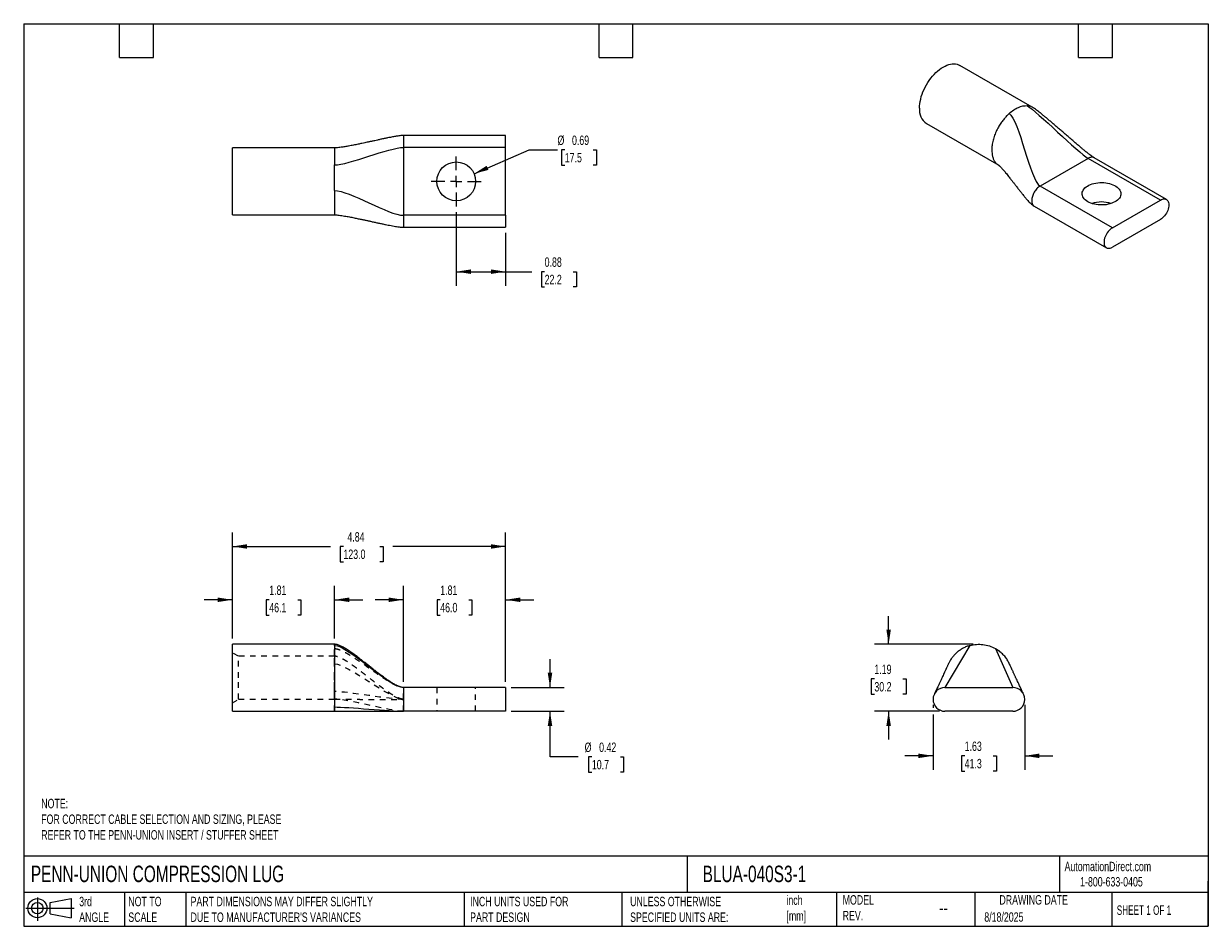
# Model space of a CAD drawing. Header units: inches. Extents: x 0.5 to 21.5, y 0.5 to 16.5.
import ezdxf

# ---------------------------------------------------------------- set-up
doc = ezdxf.new("R2010")
doc.units = ezdxf.units.IN
doc.header["$LTSCALE"] = 2
doc.header["$MEASUREMENT"] = 0
for name, pattern in [('SLD-Center', [0.75, 0.6, -0.05, 0.05, -0.05]), ('SLD-Dashed', [0.075, 0.05, -0.025]), ('SLD-Solid', [0])]:
    doc.linetypes.add(name, pattern=pattern)
for name, color, linetype in [('CENTER', 40, 'SLD-Center'), ('HIDDEN', 102, 'SLD-Dashed'), ('SLD-DEFPOINTS', 7, 'Continuous')]:
    doc.layers.add(name, color=color, linetype=linetype)
doc.layers.add('DIMENSIONS', color=140, linetype='SLD-Solid', lineweight=25)
doc.layers.add('TEXT', color=140, linetype='SLD-Solid', lineweight=25)
doc.styles.add('SLDTEXTSTYLE0', font='TXT', dxfattribs={"width": 0.7})
doc.styles.add('SLDTEXTSTYLE1', font='TXT', dxfattribs={"width": 0.65})
doc.dimstyles.new('SLDDIMSTYLE0', dxfattribs={"dimtxt": 0.169922, "dimasz": 0.26, "dimexe": 0, "dimexo": 0.0625, "dimgap": 0.04248, "dimtad": 0, "dimtih": 1, "dimtoh": 1, "dimrnd": 1e-09, "dimzin": 12, "dimdsep": 46, "dimtxsty": 'SLDTEXTSTYLE0', "dimsah": 1, "dimcen": 0.09, "dimadec": 0, "dimazin": 3, "dimtfac": 1, "dimtmove": 0, "dimatfit": 0, "dimfxl": 0, "dimfrac": 2, "dimtolj": 1, "dimtzin": 12, "dimarcsym": 0})
doc.dimstyles.new('SLDDIMSTYLE1', dxfattribs={"dimtxt": 0.169922, "dimasz": 0.26, "dimexe": 0, "dimexo": 0.0625, "dimgap": 0.04248, "dimtad": 0, "dimtih": 1, "dimtoh": 1, "dimrnd": 1e-09, "dimzin": 12, "dimdsep": 46, "dimtxsty": 'SLDTEXTSTYLE0', "dimsah": 1, "dimcen": 0.09, "dimadec": 0, "dimazin": 3, "dimtfac": 1, "dimtofl": 0, "dimtmove": 0, "dimatfit": 3, "dimfxl": 0, "dimfrac": 2, "dimtolj": 1, "dimtzin": 12, "dimarcsym": 0})
doc.dimstyles.new('SLDDIMSTYLE2', dxfattribs={"dimtxt": 0.169922, "dimasz": 0.26, "dimexe": 0, "dimexo": 0.0625, "dimgap": 0.04248, "dimtad": 0, "dimtih": 1, "dimtoh": 1, "dimrnd": 1e-09, "dimdsep": 46, "dimtxsty": 'SLDTEXTSTYLE0', "dimsah": 1, "dimcen": 0.09, "dimadec": 0, "dimazin": 2, "dimtfac": 1, "dimtmove": 0, "dimatfit": 0, "dimfxl": 0, "dimfrac": 2, "dimtolj": 1, "dimtzin": 12, "dimarcsym": 0})
doc.dimstyles.new('SLDDIMSTYLE3', dxfattribs={"dimtxt": 0.169922, "dimasz": 0.26, "dimexe": 0, "dimexo": 0.0625, "dimgap": 0.04248, "dimtad": 0, "dimtih": 1, "dimtoh": 1, "dimrnd": 1e-09, "dimdsep": 46, "dimtxsty": 'SLDTEXTSTYLE0', "dimsah": 1, "dimcen": 0.09, "dimadec": 0, "dimazin": 2, "dimtfac": 1, "dimtofl": 0, "dimtmove": 0, "dimatfit": 3, "dimfxl": 0, "dimfrac": 2, "dimtolj": 1, "dimtzin": 12, "dimarcsym": 0})
doc.dimstyles.new('SLDDIMSTYLE4', dxfattribs={"dimtxt": 0.169922, "dimasz": 0.26, "dimexe": 0, "dimexo": 0.0625, "dimgap": 0.04248, "dimtad": 0, "dimtih": 1, "dimtoh": 1, "dimrnd": 1e-09, "dimdsep": 46, "dimtxsty": 'SLDTEXTSTYLE0', "dimsah": 1, "dimcen": 0, "dimadec": 0, "dimazin": 2, "dimtfac": 1, "dimtofl": 0, "dimtmove": 0, "dimatfit": 3, "dimfxl": 0, "dimfrac": 2, "dimtolj": 1, "dimtzin": 12, "dimarcsym": 0})

# ---------------------------------------------------------------- blocks, each defined once
blk = doc.blocks.new('Block11')
at = {"color": 7, "linetype": 'SLD-Solid', "lineweight": 18}
for p, q in [((0, 0.227), (0.856, 0.227)), ((0.204, 0.418), (0.204, 0)), ((0.431, 0.328), (0.801, 0.396)), ((0.431, 0.126), (0.431, 0.328)), ((0.801, 0.396), (0.801, 0.058)), ((0.431, 0.126), (0.801, 0.058))]:
    blk.add_line(p, q, dxfattribs=at)
for radius in [0.169, 0.101]:
    blk.add_circle((0.204, 0.227), radius, dxfattribs=at)
blk = doc.blocks.new('Block12')
at = {"layer": 'SLD-DEFPOINTS'}
blk.add_blockref('Block11', (0, 0), dxfattribs=at)
blk = doc.blocks.new('_D')
at = {"layer": 'DIMENSIONS'}
for p, q in [((4.199, 5.6), (4.199, 6.538)), ((6.012, 5.6), (6.012, 6.538)), ((4.199, 6.288), (3.699, 6.288)), ((4.853, 6.288), (4.796, 6.288)), ((4.796, 6.288), (4.796, 6.018)), ((5.358, 6.288), (5.415, 6.288)), ((5.415, 6.288), (5.415, 6.018)), ((6.012, 6.288), (6.512, 6.288)), ((4.796, 6.018), (4.853, 6.018)), ((5.415, 6.018), (5.358, 6.018))]:
    blk.add_line(p, q, dxfattribs=at)
for points in [[(4.199, 6.288), (3.939, 6.328), (3.939, 6.248)], [(6.012, 6.288), (6.272, 6.248), (6.272, 6.328)]]:
    blk.add_solid(points, dxfattribs=at)
at = {"layer": 'DIMENSIONS', "char_height": 0.1667, "attachment_point": 1, "style": 'SLDTEXTSTYLE0'}
for s, insert in [('1.81', (4.853, 6.541)), ('46.1', (4.853, 6.233))]:
    blk.add_mtext(s, dxfattribs=dict(at, insert=insert))
blk = doc.blocks.new('_D_1')
at = {"layer": 'DIMENSIONS'}
for p, q in [((7.23, 4.834), (7.23, 6.538)), ((9.043, 4.834), (9.043, 6.538)), ((7.23, 6.288), (6.73, 6.288)), ((7.884, 6.288), (7.827, 6.288)), ((7.827, 6.288), (7.827, 6.018)), ((8.389, 6.288), (8.446, 6.288)), ((8.446, 6.288), (8.446, 6.018)), ((9.043, 6.288), (9.543, 6.288)), ((7.827, 6.018), (7.884, 6.018)), ((8.446, 6.018), (8.389, 6.018))]:
    blk.add_line(p, q, dxfattribs=at)
for points in [[(7.23, 6.288), (6.97, 6.328), (6.97, 6.248)], [(9.043, 6.288), (9.303, 6.248), (9.303, 6.328)]]:
    blk.add_solid(points, dxfattribs=at)
at = {"layer": 'DIMENSIONS', "char_height": 0.1667, "attachment_point": 1, "style": 'SLDTEXTSTYLE0'}
for s, insert in [('1.81', (7.884, 6.541)), ('46.0', (7.884, 6.233))]:
    blk.add_mtext(s, dxfattribs=dict(at, insert=insert))
blk = doc.blocks.new('_D_2')
at = {"layer": 'DIMENSIONS'}
for p, q in [((4.199, 5.6), (4.199, 7.483)), ((9.043, 4.834), (9.043, 7.483)), ((4.199, 7.233), (5.938, 7.233)), ((6.168, 7.233), (6.111, 7.233)), ((6.111, 7.233), (6.111, 6.963)), ((6.815, 7.233), (6.872, 7.233)), ((6.872, 7.233), (6.872, 6.963)), ((9.043, 7.233), (7.045, 7.233)), ((6.111, 6.963), (6.168, 6.963)), ((6.872, 6.963), (6.815, 6.963))]:
    blk.add_line(p, q, dxfattribs=at)
for points in [[(4.199, 7.233), (4.459, 7.193), (4.459, 7.273)], [(9.043, 7.233), (8.783, 7.273), (8.783, 7.193)]]:
    blk.add_solid(points, dxfattribs=at)
at = {"layer": 'DIMENSIONS', "char_height": 0.1667, "attachment_point": 1, "style": 'SLDTEXTSTYLE0'}
for s, insert in [('4.84', (6.239, 7.486)), ('123.0', (6.168, 7.178))]:
    blk.add_mtext(s, dxfattribs=dict(at, insert=insert))
blk = doc.blocks.new('_D_3')
at = {"layer": 'DIMENSIONS'}
for p, q in [((9.83, 4.734), (9.83, 5.234)), ((9.143, 4.734), (10.08, 4.734)), ((9.143, 4.312), (10.08, 4.312)), ((9.83, 3.504), (9.83, 4.312)), ((10.33, 3.504), (9.83, 3.504)), ((10.572, 3.504), (10.515, 3.504)), ((10.515, 3.504), (10.515, 3.234)), ((11.077, 3.504), (11.134, 3.504)), ((11.134, 3.504), (11.134, 3.234)), ((10.515, 3.234), (10.572, 3.234)), ((11.134, 3.234), (11.077, 3.234))]:
    blk.add_line(p, q, dxfattribs=at)
for points in [[(9.83, 4.734), (9.87, 4.994), (9.79, 4.994)], [(9.83, 4.312), (9.79, 4.052), (9.87, 4.052)]]:
    blk.add_solid(points, dxfattribs=at)
at = {"layer": 'DIMENSIONS', "char_height": 0.1667, "attachment_point": 1, "style": 'SLDTEXTSTYLE0'}
for s, insert in [('%%c', (10.444, 3.757)), ('0.42', (10.701, 3.757)), ('10.7', (10.572, 3.449))]:
    blk.add_mtext(s, dxfattribs=dict(at, insert=insert))
blk = doc.blocks.new('_D_4')
at = {"layer": 'DIMENSIONS'}
for p, q in [((15.833, 5.5), (15.833, 6)), ((17.334, 5.5), (15.583, 5.5)), ((15.58, 4.885), (15.523, 4.885)), ((15.523, 4.885), (15.523, 4.615)), ((16.085, 4.885), (16.142, 4.885)), ((16.142, 4.885), (16.142, 4.615)), ((15.523, 4.615), (15.58, 4.615)), ((16.142, 4.615), (16.085, 4.615)), ((16.732, 4.312), (15.583, 4.312)), ((15.833, 4.312), (15.833, 3.812))]:
    blk.add_line(p, q, dxfattribs=at)
for points in [[(15.833, 5.5), (15.873, 5.76), (15.793, 5.76)], [(15.833, 4.312), (15.793, 4.052), (15.873, 4.052)]]:
    blk.add_solid(points, dxfattribs=at)
at = {"layer": 'DIMENSIONS', "char_height": 0.1667, "attachment_point": 1, "style": 'SLDTEXTSTYLE0'}
for s, insert in [('1.19', (15.58, 5.138)), ('30.2', (15.58, 4.83))]:
    blk.add_mtext(s, dxfattribs=dict(at, insert=insert))
blk = doc.blocks.new('_D_5')
at = {"layer": 'DIMENSIONS'}
for p, q in [((16.621, 4.423), (16.621, 4.372)), ((18.246, 4.423), (18.246, 3.272)), ((16.621, 4.252), (16.621, 3.272)), ((16.621, 3.522), (16.121, 3.522)), ((17.181, 3.522), (17.124, 3.522)), ((17.124, 3.522), (17.124, 3.252)), ((17.686, 3.522), (17.743, 3.522)), ((17.743, 3.522), (17.743, 3.252)), ((18.246, 3.522), (18.746, 3.522)), ((17.124, 3.252), (17.181, 3.252)), ((17.743, 3.252), (17.686, 3.252))]:
    blk.add_line(p, q, dxfattribs=at)
for points in [[(16.621, 3.522), (16.361, 3.562), (16.361, 3.482)], [(18.246, 3.522), (18.506, 3.482), (18.506, 3.562)]]:
    blk.add_solid(points, dxfattribs=at)
at = {"layer": 'DIMENSIONS', "char_height": 0.1667, "attachment_point": 1, "style": 'SLDTEXTSTYLE0'}
for s, insert in [('1.63', (17.181, 3.775)), ('41.3', (17.181, 3.467))]:
    blk.add_mtext(s, dxfattribs=dict(at, insert=insert))
blk = doc.blocks.new('_D_6')
at = {"layer": 'DIMENSIONS'}
for p, q in [((8.168, 13.161), (8.168, 11.854)), ((9.043, 12.792), (9.043, 11.854)), ((8.168, 12.104), (9.043, 12.104)), ((9.043, 12.104), (9.505, 12.104)), ((9.735, 12.104), (9.678, 12.104)), ((9.678, 12.104), (9.678, 11.834)), ((10.24, 12.104), (10.297, 12.104)), ((10.297, 12.104), (10.297, 11.834)), ((9.678, 11.834), (9.735, 11.834)), ((10.297, 11.834), (10.24, 11.834))]:
    blk.add_line(p, q, dxfattribs=at)
for points in [[(8.168, 12.104), (8.428, 12.064), (8.428, 12.144)], [(9.043, 12.104), (8.783, 12.144), (8.783, 12.064)]]:
    blk.add_solid(points, dxfattribs=at)
at = {"layer": 'DIMENSIONS', "char_height": 0.1667, "attachment_point": 1, "style": 'SLDTEXTSTYLE0'}
for s, insert in [('0.88', (9.735, 12.357)), ('22.2', (9.735, 12.049))]:
    blk.add_mtext(s, dxfattribs=dict(at, insert=insert))
blk = doc.blocks.new('_D_7')
at = {"layer": 'DIMENSIONS'}
for p, q in [((8.483, 13.841), (9.463, 14.264)), ((9.463, 14.264), (9.963, 14.264)), ((10.092, 14.264), (10.034, 14.264)), ((10.034, 14.264), (10.034, 13.994)), ((10.596, 14.264), (10.654, 14.264)), ((10.654, 14.264), (10.654, 13.994)), ((10.034, 13.994), (10.092, 13.994)), ((10.654, 13.994), (10.596, 13.994))]:
    blk.add_line(p, q, dxfattribs=at)
blk.add_solid([(8.483, 13.841), (8.738, 13.908), (8.706, 13.981)], dxfattribs=at)
at = {"layer": 'DIMENSIONS', "char_height": 0.1667, "attachment_point": 1, "style": 'SLDTEXTSTYLE0'}
for s, insert in [('%%c', (9.963, 14.517)), ('0.69', (10.22, 14.517)), ('17.5', (10.092, 14.209))]:
    blk.add_mtext(s, dxfattribs=dict(at, insert=insert))
blk = doc.blocks.new('SW_CENTERMARKSYMBOL_0')
at = {"layer": 'CENTER', "color": 0}
for p, q in [((0, 0.2), (0, 0.44375)), ((-0.2, 0), (-0.44375, 0)), ((0, 0), (-0.1, 0)), ((0, 0), (0, 0.1)), ((0, 0), (0, -0.1)), ((0, 0), (0.1, 0)), ((0.2, 0), (0.44375, 0)), ((0, -0.2), (0, -0.44375))]:
    blk.add_line(p, q, dxfattribs=at)

msp = doc.modelspace()

# ---------------------------------------------------------------- linework, layer by layer
for p, q in [((18.379, 15.02), (17.097, 15.76)), ((16.503, 14.731), (17.785, 13.991)), ((9.043, 14.517), (7.23, 14.517)), ((9.043, 14.306), (9.043, 14.517)), ((6.012, 14.299), (4.199, 14.299)), ((4.199, 13.111), (4.199, 14.299)), ((7.23, 14.306), (7.23, 13.103)), ((9.043, 14.306), (7.23, 14.306)), ((9.043, 13.103), (9.043, 14.306)), ((19.369, 14.113), (18.518, 13.622)), ((20.65, 13.373), (19.369, 14.113)), ((20.756, 13.384), (19.474, 14.124)), ((19.8, 12.882), (18.518, 13.622)), ((18.413, 13.267), (19.694, 12.527)), ((19.8, 12.882), (20.65, 13.373)), ((4.199, 13.111), (6.012, 13.111)), ((9.043, 13.103), (7.23, 13.103)), ((9.043, 13.103), (9.043, 12.892)), ((20.65, 13.029), (19.8, 12.538)), ((7.23, 12.892), (9.043, 12.892)), ((6.012, 5.5), (4.199, 5.5)), ((4.199, 4.906), (4.199, 5.5)), ((6.012, 5.499), (6.012, 5.499)), ((4.199, 4.312), (4.199, 4.906)), ((9.043, 4.734), (7.23, 4.734)), ((9.043, 4.734), (9.043, 4.312)), ((16.646, 4.623), (16.646, 4.623)), ((16.832, 4.734), (18.035, 4.734)), ((18.22, 4.625), (18.22, 4.625)), ((4.199, 4.312), (6.012, 4.312)), ((9.043, 4.312), (7.23, 4.312)), ((18.035, 4.312), (16.832, 4.312))]:
    msp.add_line(p, q)
at = {"flags": 128}
for points in [[(16.38, 15.003), (16.381, 15.042), (16.385, 15.082), (16.392, 15.123), (16.401, 15.165), (16.412, 15.207), (16.426, 15.25), (16.442, 15.292), (16.46, 15.334), (16.481, 15.376), (16.503, 15.417), (16.527, 15.457), (16.553, 15.495), (16.581, 15.532), (16.609, 15.568), (16.639, 15.601), (16.67, 15.632), (16.702, 15.66), (16.734, 15.687), (16.767, 15.71), (16.8, 15.73), (16.833, 15.748), (16.866, 15.762), (16.898, 15.774), (16.93, 15.782), (16.961, 15.786), (16.991, 15.788), (17.019, 15.786), (17.047, 15.78), (17.073, 15.772), (17.097, 15.76)], [(19.363, 13.345), (19.34, 13.36), (19.319, 13.376), (19.301, 13.394), (19.286, 13.412), (19.275, 13.432), (19.267, 13.452), (19.263, 13.472), (19.263, 13.493), (19.266, 13.513), (19.273, 13.533), (19.283, 13.552), (19.297, 13.571), (19.314, 13.589), (19.334, 13.606), (19.357, 13.622), (19.383, 13.636), (19.411, 13.648), (19.441, 13.659), (19.473, 13.668), (19.506, 13.675), (19.54, 13.68), (19.575, 13.682), (19.611, 13.683), (19.646, 13.682), (19.681, 13.679), (19.715, 13.673), (19.748, 13.666), (19.779, 13.656), (19.809, 13.645), (19.837, 13.632), (19.862, 13.618), (19.884, 13.602), (19.903, 13.585), (19.92, 13.567), (19.932, 13.548), (19.942, 13.528), (19.948, 13.508), (19.95, 13.487), (19.949, 13.467), (19.944, 13.447), (19.935, 13.427), (19.923, 13.408), (19.908, 13.389), (19.889, 13.372), (19.867, 13.356), (19.843, 13.341), (19.816, 13.328), (19.787, 13.316), (19.756, 13.306), (19.723, 13.298), (19.69, 13.292), (19.655, 13.288), (19.62, 13.287), (19.584, 13.287), (19.549, 13.289), (19.515, 13.294), (19.481, 13.3), (19.449, 13.309), (19.418, 13.319), (19.39, 13.331), (19.363, 13.345)], [(20.65, 13.373), (20.67, 13.383), (20.689, 13.39), (20.708, 13.393), (20.725, 13.393), (20.741, 13.39), (20.756, 13.384), (20.769, 13.374), (20.78, 13.362), (20.788, 13.346), (20.795, 13.329), (20.798, 13.309), (20.8, 13.287), (20.798, 13.264), (20.795, 13.24), (20.788, 13.215), (20.78, 13.189), (20.769, 13.164), (20.756, 13.14), (20.741, 13.117), (20.725, 13.095), (20.708, 13.075), (20.689, 13.057), (20.67, 13.041), (20.65, 13.029)], [(19.8, 12.882), (19.78, 12.869), (19.761, 12.854), (19.743, 12.836), (19.725, 12.816), (19.709, 12.794), (19.694, 12.771), (19.681, 12.746), (19.671, 12.721), (19.662, 12.696), (19.656, 12.671), (19.652, 12.647), (19.651, 12.624), (19.652, 12.602), (19.656, 12.582), (19.662, 12.564), (19.671, 12.549), (19.681, 12.537), (19.694, 12.527), (19.709, 12.521), (19.725, 12.518), (19.743, 12.518), (19.761, 12.521), (19.78, 12.528), (19.8, 12.538)]]:
    msp.add_lwpolyline(points, dxfattribs=at)
msp.add_circle((8.168, 13.705), 0.344)
for centre, radius, start, end in [((16.678, 14.974), 0.3, 174.4643, 234.2235), ((19.606, 12.777), 0.563, 72.3326, 107.6674), ((16.832, 4.523), 0.211, 90, 270), ((18.035, 4.523), 0.211, 270, 90)]:
    msp.add_arc(centre, radius, start, end)
for points, knots in [([(17.969, 14.907), (18.022, 14.955), (18.078, 14.992), (18.187, 15.04), (18.24, 15.05), (18.288, 15.047)], [0, 0, 0, 0, 0.5, 0.5, 1, 1, 1, 1]), ([(18.379, 15.02), (18.378, 15.02), (18.365, 15.03), (18.335, 15.04), (18.304, 15.045), (18.288, 15.047)], [0, 0, 0, 0, 0.0288, 0.5144, 1, 1, 1, 1]), ([(19.474, 14.123), (19.466, 14.129), (19.448, 14.14), (19.418, 14.162), (19.39, 14.184), (19.368, 14.201), (19.351, 14.214), (19.338, 14.225), (19.317, 14.242), (19.286, 14.268), (19.243, 14.304), (19.194, 14.345), (19.14, 14.391), (19.079, 14.444), (19.014, 14.499), (18.95, 14.555), (18.89, 14.607), (18.833, 14.655), (18.779, 14.702), (18.726, 14.748), (18.677, 14.789), (18.639, 14.821), (18.613, 14.843), (18.597, 14.856), (18.582, 14.869), (18.568, 14.88), (18.554, 14.891), (18.538, 14.905), (18.516, 14.922), (18.487, 14.944), (18.454, 14.97), (18.417, 14.996), (18.392, 15.012), (18.379, 15.02)], [0, 0, 0, 0, 0.026641, 0.057157, 0.084152, 0.10492, 0.118088, 0.129409, 0.140945, 0.175905, 0.214306, 0.258607, 0.308954, 0.365295, 0.426499, 0.488205, 0.541363, 0.593439, 0.643969, 0.692525, 0.738497, 0.779029, 0.794955, 0.809762, 0.823488, 0.836173, 0.847859, 0.860766, 0.880132, 0.905864, 0.936224, 0.968714, 1, 1, 1, 1]), ([(17.969, 14.907), (17.954, 14.894), (17.925, 14.865), (17.879, 14.814), (17.833, 14.754), (17.789, 14.686), (17.747, 14.608), (17.711, 14.523), (17.683, 14.433), (17.666, 14.345), (17.662, 14.289), (17.662, 14.263)], [0, 0, 0, 0, 0.0625, 0.125, 0.1875, 0.25, 0.3125, 0.375, 0.4375, 0.5, 0.5571153, 0.5571153, 0.5571153, 0.5571153]), ([(7.23, 14.517), (7.216, 14.517), (7.188, 14.516), (7.15, 14.511), (7.116, 14.506), (7.092, 14.502), (7.067, 14.498), (7.038, 14.493), (6.997, 14.485), (6.947, 14.475), (6.89, 14.463), (6.831, 14.451), (6.774, 14.438), (6.729, 14.428), (6.693, 14.42), (6.667, 14.415), (6.643, 14.409), (6.617, 14.404), (6.585, 14.397), (6.544, 14.388), (6.49, 14.377), (6.424, 14.363), (6.345, 14.347), (6.268, 14.332), (6.194, 14.319), (6.136, 14.31), (6.086, 14.304), (6.048, 14.3), (6.023, 14.299), (6.012, 14.299)], [0, 0, 0, 0, 0.032174, 0.063925, 0.091526, 0.112192, 0.124743, 0.151168, 0.184463, 0.225333, 0.274348, 0.326627, 0.374382, 0.416707, 0.441634, 0.463814, 0.483187, 0.502432, 0.529295, 0.564134, 0.606647, 0.665134, 0.731568, 0.803183, 0.857846, 0.910753, 0.943678, 0.973684, 1, 1, 1, 1]), ([(7.23, 14.517), (7.23, 14.517), (7.23, 14.512), (7.23, 14.491), (7.23, 14.475), (7.23, 14.436), (7.23, 14.413), (7.23, 14.362), (7.23, 14.334), (7.23, 14.306)], [0, 0, 0, 0, 0.25, 0.25, 0.5, 0.5, 0.75, 0.75, 1, 1, 1, 1]), ([(6.012, 14.299), (6.012, 14.299), (6.012, 14.288), (6.012, 14.247), (6.012, 14.201), (6.012, 14.163), (6.012, 14.122), (6.012, 14.08), (6.012, 14.038), (6.012, 14.01), (6.012, 13.996)], [0.3912739, 0.3912739, 0.3912739, 0.3912739, 0.5, 0.625, 0.6875, 0.75, 0.8125, 0.875, 0.9375, 1, 1, 1, 1]), ([(17.662, 14.263), (17.663, 14.242), (17.664, 14.2), (17.675, 14.144), (17.693, 14.093), (17.718, 14.05), (17.749, 14.015), (17.773, 13.999), (17.785, 13.991)], [0, 0, 0, 0, 0.168098, 0.336195, 0.504293, 0.672391, 0.840488, 1, 1, 1, 1]), ([(19.474, 14.124), (19.467, 14.127), (19.452, 14.133), (19.426, 14.134), (19.398, 14.128), (19.379, 14.118), (19.369, 14.113)], [0, 0, 0, 0, 0.249923, 0.499948, 0.749974, 1, 1, 1, 1]), ([(6.012, 13.545), (6.012, 13.62), (6.012, 13.699), (6.012, 13.853), (6.012, 13.929), (6.012, 13.996)], [0, 0, 0, 0, 0.5, 0.5, 1, 1, 1, 1]), ([(17.786, 13.991), (17.786, 13.99), (17.786, 13.99), (17.789, 13.987), (17.793, 13.984), (17.8, 13.978), (17.808, 13.97), (17.824, 13.954), (17.843, 13.934), (17.864, 13.909), (17.886, 13.884), (17.909, 13.857), (17.934, 13.826), (17.959, 13.795), (17.981, 13.766), (18.002, 13.74), (18.024, 13.711), (18.052, 13.675), (18.087, 13.63), (18.125, 13.581), (18.164, 13.531), (18.196, 13.49), (18.223, 13.457), (18.243, 13.432), (18.263, 13.408), (18.283, 13.386), (18.304, 13.362), (18.327, 13.338), (18.354, 13.312), (18.381, 13.287), (18.402, 13.274), (18.413, 13.267)], [0, 0, 0, 0, 0.026961, 0.050027, 0.068297, 0.082241, 0.106836, 0.130127, 0.16768, 0.206864, 0.24083, 0.275324, 0.316649, 0.359867, 0.395803, 0.424476, 0.456133, 0.502312, 0.556839, 0.618473, 0.678435, 0.733726, 0.765738, 0.795721, 0.823644, 0.851068, 0.877386, 0.907129, 0.938813, 0.970525, 1, 1, 1, 1]), ([(6.012, 13.545), (6.012, 13.524), (6.012, 13.482), (6.012, 13.418), (6.012, 13.353), (6.012, 13.29), (6.012, 13.231), (6.012, 13.18), (6.012, 13.14), (6.012, 13.116), (6.012, 13.111), (6.012, 13.111)], [0, 0, 0, 0, 0.0625, 0.125, 0.1875, 0.25, 0.3125, 0.375, 0.4375, 0.5, 0.5571153, 0.5571153, 0.5571153, 0.5571153]), ([(18.518, 13.622), (18.499, 13.611), (18.479, 13.595), (18.443, 13.557), (18.426, 13.535), (18.399, 13.487), (18.388, 13.461), (18.373, 13.411), (18.369, 13.386), (18.369, 13.364)], [0, 0, 0, 0, 0.25, 0.25, 0.5, 0.5, 0.75, 0.75, 1, 1, 1, 1]), ([(18.369, 13.364), (18.369, 13.353), (18.371, 13.331), (18.379, 13.303), (18.394, 13.282), (18.405, 13.27), (18.413, 13.267), (18.413, 13.267)], [0, 0, 0, 0, 0.249974, 0.499948, 0.749923, 0.999897, 1, 1, 1, 1]), ([(6.012, 13.111), (6.025, 13.111), (6.052, 13.11), (6.095, 13.105), (6.141, 13.098), (6.202, 13.089), (6.274, 13.076), (6.354, 13.06), (6.428, 13.044), (6.494, 13.03), (6.553, 13.018), (6.608, 13.006), (6.667, 12.993), (6.728, 12.98), (6.791, 12.966), (6.853, 12.953), (6.91, 12.941), (6.963, 12.93), (7.014, 12.921), (7.064, 12.912), (7.111, 12.904), (7.152, 12.898), (7.192, 12.894), (7.218, 12.893), (7.23, 12.892)], [0, 0, 0, 0, 0.029211, 0.063226, 0.100714, 0.140355, 0.210014, 0.277866, 0.340537, 0.395802, 0.443177, 0.489354, 0.53567, 0.589463, 0.642513, 0.694305, 0.745122, 0.783628, 0.826484, 0.872052, 0.906695, 0.940455, 0.971997, 1, 1, 1, 1]), ([(7.23, 13.103), (7.23, 13.076), (7.23, 13.048), (7.23, 12.997), (7.23, 12.974), (7.23, 12.935), (7.23, 12.919), (7.23, 12.898), (7.23, 12.892), (7.23, 12.892)], [0, 0, 0, 0, 0.25, 0.25, 0.5, 0.5, 0.75, 0.75, 1, 1, 1, 1]), ([(7.23, 4.734), (7.223, 4.734), (7.21, 4.735), (7.19, 4.739), (7.17, 4.745), (7.151, 4.752), (7.133, 4.76), (7.117, 4.767), (7.088, 4.782), (7.048, 4.804), (6.996, 4.837), (6.944, 4.872), (6.889, 4.911), (6.83, 4.955), (6.772, 4.999), (6.715, 5.043), (6.658, 5.088), (6.595, 5.138), (6.524, 5.193), (6.449, 5.251), (6.374, 5.308), (6.299, 5.362), (6.23, 5.408), (6.167, 5.446), (6.112, 5.474), (6.068, 5.491), (6.035, 5.499), (6.019, 5.499), (6.012, 5.5)], [0, 0, 0, 0, 0.014847, 0.028929, 0.042224, 0.054785, 0.070762, 0.086585, 0.102155, 0.147318, 0.190224, 0.232013, 0.277338, 0.326636, 0.379759, 0.424817, 0.471941, 0.525019, 0.586505, 0.655356, 0.716961, 0.780582, 0.843851, 0.889285, 0.931368, 0.968603, 0.985053, 1, 1, 1, 1]), ([(6.012, 5.478), (6.012, 5.483), (6.012, 5.492), (6.012, 5.499), (6.012, 5.499), (6.012, 5.499)], [0, 0, 0, 0, 0.379888, 0.759776, 1, 1, 1, 1]), ([(6.012, 5.478), (6.012, 5.472), (6.012, 5.458), (6.012, 5.428), (6.012, 5.387), (6.012, 5.334), (6.012, 5.268), (6.012, 5.19), (6.012, 5.1), (6.012, 5.003), (6.012, 4.937), (6.012, 4.906)], [0, 0, 0, 0, 0.0625, 0.125, 0.1875, 0.25, 0.3125, 0.375, 0.4375, 0.5, 0.5571153, 0.5571153, 0.5571153, 0.5571153]), ([(17.274, 5.478), (17.253, 5.472), (17.212, 5.459), (17.154, 5.431), (17.099, 5.398), (17.048, 5.359), (17.001, 5.315), (16.96, 5.266), (16.925, 5.216), (16.908, 5.182), (16.9, 5.166)], [0, 0, 0, 0, 0.128197, 0.256395, 0.384592, 0.512789, 0.640986, 0.769184, 0.897381, 1, 1, 1, 1]), ([(17.274, 5.478), (17.349, 5.499), (17.428, 5.505), (17.582, 5.486), (17.657, 5.462), (17.725, 5.423)], [0, 0, 0, 0, 0.5, 0.5, 1, 1, 1, 1]), ([(17.978, 5.142), (17.968, 5.164), (17.947, 5.209), (17.904, 5.272), (17.851, 5.33), (17.792, 5.382), (17.747, 5.41), (17.725, 5.423)], [0, 0, 0, 0, 0.184011, 0.388008, 0.592006, 0.796003, 1, 1, 1, 1]), ([(16.9, 5.167), (16.899, 5.165), (16.897, 5.161), (16.891, 5.147), (16.883, 5.13), (16.874, 5.111), (16.866, 5.093), (16.858, 5.077), (16.852, 5.064), (16.847, 5.053), (16.841, 5.038), (16.831, 5.017), (16.816, 4.985), (16.799, 4.948), (16.781, 4.909), (16.764, 4.874), (16.75, 4.844), (16.739, 4.819), (16.728, 4.795), (16.716, 4.769), (16.702, 4.74), (16.687, 4.708), (16.675, 4.684), (16.668, 4.668), (16.662, 4.657), (16.657, 4.646), (16.652, 4.636), (16.648, 4.627), (16.647, 4.624), (16.646, 4.623)], [0, 0, 0, 0, 0.0311, 0.06542, 0.100616, 0.137773, 0.171277, 0.199518, 0.221374, 0.237606, 0.254248, 0.298005, 0.348324, 0.412671, 0.476651, 0.538732, 0.581993, 0.619805, 0.657367, 0.699957, 0.745898, 0.805262, 0.859988, 0.876566, 0.897416, 0.924897, 0.948741, 0.974189, 1, 1, 1, 1]), ([(18.22, 4.625), (18.219, 4.626), (18.218, 4.63), (18.212, 4.643), (18.203, 4.66), (18.195, 4.678), (18.187, 4.694), (18.181, 4.708), (18.173, 4.725), (18.162, 4.748), (18.147, 4.781), (18.128, 4.82), (18.109, 4.862), (18.093, 4.896), (18.08, 4.923), (18.071, 4.942), (18.063, 4.961), (18.054, 4.98), (18.043, 5.003), (18.033, 5.024), (18.024, 5.044), (18.016, 5.061), (18.009, 5.077), (18.001, 5.094), (17.993, 5.112), (17.985, 5.129), (17.98, 5.14), (17.978, 5.144), (17.978, 5.144), (17.978, 5.143)], [0, 0, 0, 0, 0.025544, 0.067218, 0.107938, 0.144831, 0.175771, 0.199306, 0.217211, 0.263529, 0.31689, 0.38609, 0.454577, 0.52048, 0.555837, 0.586811, 0.614531, 0.646809, 0.684788, 0.727226, 0.758795, 0.78943, 0.819001, 0.84804, 0.884211, 0.927303, 0.973039, 0.995295, 1, 1, 1, 1]), ([(6.012, 4.906), (6.012, 4.903), (6.012, 4.866), (6.012, 4.794), (6.012, 4.698), (6.012, 4.612), (6.012, 4.538), (6.012, 4.476), (6.012, 4.426), (6.012, 4.4), (6.012, 4.388)], [0.5571153, 0.5571153, 0.5571153, 0.5571153, 0.5625, 0.625, 0.6875, 0.75, 0.8125, 0.875, 0.9375, 1, 1, 1, 1]), ([(7.23, 4.734), (7.23, 4.734), (7.23, 4.728), (7.23, 4.707), (7.23, 4.692), (7.23, 4.652), (7.23, 4.629), (7.23, 4.578), (7.23, 4.55), (7.23, 4.523)], [0, 0, 0, 0, 0.25, 0.25, 0.5, 0.5, 0.75, 0.75, 1, 1, 1, 1]), ([(7.23, 4.523), (7.23, 4.495), (7.23, 4.468), (7.23, 4.417), (7.23, 4.393), (7.23, 4.354), (7.23, 4.339), (7.23, 4.317), (7.23, 4.312), (7.23, 4.312)], [0, 0, 0, 0, 0.25, 0.25, 0.5, 0.5, 0.75, 0.75, 1, 1, 1, 1]), ([(6.012, 4.388), (6.012, 4.378), (6.012, 4.357), (6.012, 4.334), (6.012, 4.319), (6.012, 4.312), (6.012, 4.313), (6.012, 4.313)], [0, 0, 0, 0, 0.226909, 0.453818, 0.680727, 0.907636, 1, 1, 1, 1]), ([(6.012, 4.312), (6.026, 4.312), (6.06, 4.312), (6.114, 4.312), (6.178, 4.312), (6.25, 4.312), (6.328, 4.312), (6.427, 4.312), (6.545, 4.312), (6.681, 4.312), (6.798, 4.312), (6.894, 4.312), (6.968, 4.312), (7.034, 4.312), (7.09, 4.312), (7.134, 4.312), (7.167, 4.312), (7.188, 4.312), (7.201, 4.312), (7.211, 4.312), (7.222, 4.312), (7.228, 4.312), (7.23, 4.312), (7.23, 4.312)], [0, 0, 0, 0, 0.034002, 0.077145, 0.128143, 0.18561, 0.24813, 0.3143, 0.422598, 0.533318, 0.643608, 0.704799, 0.763943, 0.820077, 0.859422, 0.894481, 0.923388, 0.935582, 0.946824, 0.957959, 0.969732, 0.996638, 1, 1, 1, 1])]:
    msp.add_open_spline(points, degree=3, knots=knots)
for points in [[(18.288, 15.047), (18.457, 14.949), (19.2, 14.211), (19.369, 14.113)], [(17.969, 14.907), (18.145, 14.806), (18.342, 13.724), (18.518, 13.622)], [(6.012, 13.996), (6.251, 13.996), (6.991, 14.306), (7.23, 14.306)], [(6.012, 13.545), (6.261, 13.545), (6.981, 13.103), (7.23, 13.103)], [(6.012, 5.478), (6.261, 5.478), (6.981, 4.734), (7.23, 4.734)], [(17.274, 5.478), (17.274, 5.478), (16.832, 4.734), (16.832, 4.734)], [(17.725, 5.423), (17.725, 5.423), (18.035, 4.734), (18.035, 4.734)], [(6.012, 4.388), (6.222, 4.388), (7.02, 4.312), (7.23, 4.312)]]:
    msp.add_open_spline(points, degree=3)
at = {"layer": 'HIDDEN'}
for p, q in [((4.309, 5.287), (4.199, 5.35)), ((4.309, 4.906), (4.309, 5.287)), ((6.012, 5.287), (4.309, 5.287)), ((4.309, 4.525), (4.309, 4.906)), ((7.824, 4.734), (7.824, 4.312)), ((8.511, 4.312), (8.511, 4.734)), ((4.199, 4.461), (4.309, 4.525)), ((4.309, 4.525), (6.012, 4.525)), ((7.23, 4.525), (7.23, 4.52))]:
    msp.add_line(p, q, dxfattribs=at)
at = {"layer": 'HIDDEN', "flags": 128}
for points in [[(7.23, 4.525), (7.23, 4.525)], [(7.23, 4.52), (7.23, 4.52)]]:
    msp.add_lwpolyline(points, dxfattribs=at)
at = {"layer": 'HIDDEN'}
for points, knots in [([(6.012, 5.496), (6.012, 5.493), (6.012, 5.487), (6.012, 5.471), (6.012, 5.451), (6.012, 5.433), (6.012, 5.423)], [0, 0, 0, 0, 0.249866, 0.499911, 0.749955, 1, 1, 1, 1]), ([(6.012, 4.906), (6.012, 4.95), (6.012, 5.046), (6.012, 5.156), (6.012, 5.235), (6.012, 5.286), (6.012, 5.33), (6.012, 5.367), (6.012, 5.399), (6.012, 5.416), (6.012, 5.423)], [0.3912739, 0.3912739, 0.3912739, 0.3912739, 0.5, 0.625, 0.6875, 0.75, 0.8125, 0.875, 0.9375, 1, 1, 1, 1]), ([(6.012, 5.423), (6.02, 5.423), (6.037, 5.422), (6.07, 5.414), (6.112, 5.399), (6.164, 5.375), (6.221, 5.345), (6.282, 5.308), (6.354, 5.263), (6.436, 5.208), (6.528, 5.144), (6.62, 5.079), (6.712, 5.015), (6.801, 4.953), (6.888, 4.895), (6.962, 4.848), (7.023, 4.812), (7.072, 4.785), (7.114, 4.765), (7.149, 4.751), (7.178, 4.742), (7.198, 4.736), (7.208, 4.736), (7.209, 4.736)], [0, 0, 0, 0, 0.016788, 0.035957, 0.071027, 0.112082, 0.158631, 0.210012, 0.265478, 0.342964, 0.424245, 0.507432, 0.588474, 0.667755, 0.743527, 0.814079, 0.8574, 0.897214, 0.93311, 0.957259, 0.978926, 0.998096, 1, 1, 1, 1]), ([(7.23, 4.525), (7.218, 4.526), (7.192, 4.529), (7.152, 4.543), (7.107, 4.563), (7.06, 4.589), (7.015, 4.616), (6.979, 4.64), (6.952, 4.658), (6.934, 4.671), (6.92, 4.68), (6.906, 4.69), (6.891, 4.701), (6.873, 4.714), (6.846, 4.734), (6.81, 4.761), (6.765, 4.795), (6.717, 4.832), (6.665, 4.872), (6.61, 4.915), (6.552, 4.96), (6.488, 5.009), (6.422, 5.06), (6.353, 5.11), (6.284, 5.159), (6.219, 5.202), (6.159, 5.237), (6.107, 5.263), (6.065, 5.278), (6.034, 5.286), (6.019, 5.287), (6.012, 5.287)], [0, 0, 0, 0, 0.02474, 0.05414, 0.088094, 0.126157, 0.164506, 0.196719, 0.216872, 0.231398, 0.241256, 0.252387, 0.265597, 0.280954, 0.298528, 0.33494, 0.373634, 0.414362, 0.460899, 0.509342, 0.559316, 0.613504, 0.675433, 0.731704, 0.790559, 0.849825, 0.892876, 0.933178, 0.969253, 0.985329, 1, 1, 1, 1]), ([(6.012, 4.906), (6.012, 4.95), (6.012, 4.995), (6.012, 5.078), (6.012, 5.117), (6.012, 5.151)], [0, 0, 0, 0, 0.5, 0.5, 1, 1, 1, 1]), ([(6.012, 5.151), (6.012, 5.117), (6.012, 5.078), (6.012, 4.995), (6.012, 4.95), (6.012, 4.906)], [0, 0, 0, 0, 0.5, 0.5, 1, 1, 1, 1]), ([(6.012, 4.529), (6.012, 4.543), (6.012, 4.572), (6.012, 4.622), (6.012, 4.679), (6.012, 4.764), (6.012, 4.843), (6.012, 4.899), (6.012, 4.906)], [0, 0, 0, 0, 0.0625, 0.125, 0.1875, 0.25, 0.375, 0.3912739, 0.3912739, 0.3912739, 0.3912739]), ([(6.012, 4.661), (6.012, 4.695), (6.012, 4.734), (6.012, 4.817), (6.012, 4.862), (6.012, 4.906)], [0, 0, 0, 0, 0.5, 0.5, 1, 1, 1, 1]), ([(6.012, 4.906), (6.012, 4.862), (6.012, 4.817), (6.012, 4.734), (6.012, 4.695), (6.012, 4.661)], [0, 0, 0, 0, 0.5, 0.5, 1, 1, 1, 1]), ([(6.012, 4.661), (6.012, 4.619), (6.012, 4.584), (6.012, 4.537), (6.012, 4.525), (6.012, 4.525), (6.012, 4.537), (6.012, 4.584), (6.012, 4.619), (6.012, 4.661)], [0, 0, 0, 0, 0.25, 0.25, 0.5, 0.5, 0.75, 0.75, 1, 1, 1, 1]), ([(7.23, 4.527), (7.23, 4.54), (7.23, 4.566), (7.23, 4.604), (7.23, 4.641), (7.23, 4.673), (7.23, 4.699), (7.23, 4.719), (7.23, 4.731), (7.23, 4.733), (7.23, 4.734)], [0, 0, 0, 0, 0.113442, 0.240093, 0.366744, 0.493395, 0.620047, 0.746698, 0.873349, 1, 1, 1, 1]), ([(6.012, 4.313), (6.012, 4.313), (6.012, 4.312), (6.012, 4.321), (6.012, 4.337), (6.012, 4.362), (6.012, 4.393), (6.012, 4.432), (6.012, 4.477), (6.012, 4.512), (6.012, 4.529)], [0, 0, 0, 0, 0.078092, 0.209793, 0.341494, 0.473195, 0.604896, 0.736598, 0.868299, 1, 1, 1, 1]), ([(6.012, 4.525), (6.027, 4.525), (6.059, 4.525), (6.111, 4.525), (6.168, 4.525), (6.229, 4.524), (6.291, 4.524), (6.353, 4.524), (6.413, 4.524), (6.479, 4.523), (6.551, 4.523), (6.629, 4.523), (6.705, 4.522), (6.782, 4.522), (6.86, 4.522), (6.936, 4.521), (7.009, 4.521), (7.077, 4.521), (7.137, 4.521), (7.187, 4.52), (7.217, 4.52), (7.23, 4.52)], [0, 0, 0, 0, 0.036064, 0.079395, 0.127438, 0.178075, 0.229578, 0.280561, 0.329931, 0.376851, 0.4442, 0.505832, 0.568614, 0.632049, 0.696501, 0.759572, 0.820015, 0.876323, 0.925881, 0.967384, 1, 1, 1, 1]), ([(7.23, 4.312), (7.23, 4.313), (7.23, 4.314), (7.23, 4.327), (7.23, 4.346), (7.23, 4.373), (7.23, 4.405), (7.23, 4.442), (7.23, 4.48), (7.23, 4.506), (7.23, 4.519)], [0, 0, 0, 0, 0.126651, 0.253302, 0.379953, 0.506605, 0.633256, 0.759907, 0.886558, 1, 1, 1, 1])]:
    msp.add_open_spline(points, degree=3, knots=knots, dxfattribs=at)
for points in [[(6.012, 5.151), (6.012, 5.172), (6.012, 5.211), (6.012, 5.254), (6.012, 5.281), (6.012, 5.29), (6.012, 5.281), (6.012, 5.254), (6.012, 5.211), (6.012, 5.172), (6.012, 5.151)], [(6.012, 5.151), (6.246, 5.151), (6.996, 4.525), (7.23, 4.525)], [(6.012, 5.151), (6.246, 5.151), (6.996, 4.525), (7.23, 4.525)], [(7.23, 4.52), (7.019, 4.52), (6.223, 4.661), (6.012, 4.661)], [(7.23, 4.312), (7.023, 4.312), (6.22, 4.529), (6.012, 4.529)]]:
    msp.add_open_spline(points, degree=3, dxfattribs=at)
at = {"layer": 'TEXT'}
for p, q in [((0.5, 16.5), (21.5, 16.5)), ((0.5, 16.5), (0.5, 0.5)), ((2.2, 15.9), (2.2, 16.5)), ((2.8, 15.9), (2.8, 16.5)), ((10.7, 15.9), (10.7, 16.5)), ((11.3, 15.9), (11.3, 16.5)), ((19.2, 15.9), (19.2, 16.5)), ((19.8, 15.9), (19.8, 16.5)), ((21.5, 16.5), (21.5, 0.5)), ((2.2, 15.9), (2.8, 15.9)), ((10.7, 15.9), (11.3, 15.9)), ((19.2, 15.9), (19.8, 15.9)), ((21.5, 1.742), (0.5, 1.742)), ((12.264, 1.742), (12.264, 1.1)), ((18.864, 1.742), (18.864, 1.1)), ((21.5, 0.5), (21.5, 1.3)), ((21.5, 1.1), (0.5, 1.1)), ((2.287, 1.1), (2.287, 0.5)), ((3.373, 1.1), (3.373, 0.5)), ((8.306, 1.1), (8.306, 0.5)), ((11.102, 1.1), (11.102, 0.5)), ((14.906, 1.1), (14.906, 0.5)), ((17.359, 1.1), (17.359, 0.5)), ((19.791, 1.1), (19.791, 0.5)), ((0.5, 0.5), (21.5, 0.5))]:
    msp.add_line(p, q, dxfattribs=at)

# ---------------------------------------------------------------- block references
at = {"layer": 'CENTER'}
msp.add_blockref('SW_CENTERMARKSYMBOL_0', (8.168, 13.705), dxfattribs=at)
at = {"layer": 'SLD-DEFPOINTS'}
msp.add_blockref('Block12', (0.538, 0.595), dxfattribs=at)

# ---------------------------------------------------------------- texts
at = {"layer": 'TEXT'}
for s, insert, char_height, attachment_point, style in [('NOTE:^JFOR CORRECT CABLE SELECTION AND SIZING, PLEASE ^JREFER TO THE PENN-UNION INSERT / STUFFER SHEET', (0.811, 2.76), 0.166667, 1, 'SLDTEXTSTYLE0'), ('PENN-UNION COMPRESSION LUG', (0.627, 1.575), 0.29167, 1, 'SLDTEXTSTYLE0'), ('BLUA-040S3-1', (12.536, 1.575), 0.29167, 1, 'SLDTEXTSTYLE0'), ('AutomationDirect.com', (18.952, 1.644), 0.16667, 1, 'SLDTEXTSTYLE0'), ('1-800-633-0405', (19.228, 1.373), 0.16667, 1, 'SLDTEXTSTYLE0'), ('inch^J[mm]', (14.021, 1.047), 0.1667, 1, 'SLDTEXTSTYLE0'), ('MODEL ^JREV.', (15.018, 1.052), 0.16667, 1, 'SLDTEXTSTYLE0'), ('DRAWING DATE', (18.404, 1.052), 0.16667, 2, 'SLDTEXTSTYLE0'), ('3rd^JANGLE', (1.484, 1.023), 0.1667, 1, 'SLDTEXTSTYLE0'), ('NOT TO^JSCALE', (2.355, 1.023), 0.16667, 1, 'SLDTEXTSTYLE0'), ("PART DIMENSIONS MAY DIFFER SLIGHTLY ^JDUE TO MANUFACTURER'S VARIANCES", (3.458, 1.023), 0.16667, 1, 'SLDTEXTSTYLE0'), ('INCH UNITS USED FOR ^JPART DESIGN', (8.414, 1.023), 0.16667, 1, 'SLDTEXTSTYLE0'), ('UNLESS OTHERWISE ^JSPECIFIED UNITS ARE:', (11.25, 1.023), 0.16667, 1, 'SLDTEXTSTYLE0'), ('SHEET 1 OF 1', (19.877, 0.87), 0.16667, 1, 'SLDTEXTSTYLE1'), ('--', (16.727, 0.954), 0.25, 1, 'SLDTEXTSTYLE0'), ('8/18/2025', (17.529, 0.748), 0.1667, 1, 'SLDTEXTSTYLE0')]:
    msp.add_mtext(s, dxfattribs=dict(at, insert=insert, char_height=char_height, attachment_point=attachment_point, style=style))

# ---------------------------------------------------------------- dimensions: what is measured, and where the dimension line sits
at = {"layer": 'DIMENSIONS'}
dim = msp.add_diameter_dim_2p(p1=(7.852, 13.569), p2=(8.483, 13.841), dimstyle='SLDDIMSTYLE4', dxfattribs=at)
dim.commit()
dim.dimension.update_dxf_attribs({"geometry": '_D_7', "text_midpoint": (10.344, 14.264), "dimtype": 163})
for base, p1, p2, dimstyle, picture, middle in [((8.167650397, 12.103949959), (9.042650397, 12.892419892), (8.167650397, 13.261169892), 'SLDDIMSTYLE3', '_D_6', (9.987326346, 12.103949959)), ((4.199, 7.233), (9.043, 4.734), (4.199, 5.5), 'SLDDIMSTYLE1', '_D_2', (6.492, 7.233)), ((4.199, 6.288), (6.012, 5.5), (4.199, 5.5), 'SLDDIMSTYLE0', '_D', (5.105, 6.288)), ((7.23, 6.288), (9.043, 4.734), (7.23, 4.734), 'SLDDIMSTYLE0', '_D_1', (8.136, 6.288)), ((18.246030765, 3.522316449), (16.621030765, 4.522859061), (18.246030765, 4.522859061), 'SLDDIMSTYLE0', '_D_5', (17.433530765, 3.522316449))]:
    dim = msp.add_linear_dim(base=base, p1=p1, p2=p2, dimstyle=dimstyle, dxfattribs=at)
    dim.commit()
    dim.dimension.update_dxf_attribs({"geometry": picture, "text_midpoint": middle, "dimtype": 160})
dim = msp.add_linear_dim(base=(15.833, 5.5), p1=(16.832, 4.312), p2=(17.434, 5.5), angle=90, dimstyle='SLDDIMSTYLE0', dxfattribs=at)
dim.commit()
dim.dimension.update_dxf_attribs({"geometry": '_D_4', "text_midpoint": (15.833, 4.885), "dimtype": 160})
dim = msp.add_linear_dim(base=(9.83, 4.312), p1=(9.043, 4.734), p2=(9.043, 4.312), angle=90, text='%%c<>', dimstyle='SLDDIMSTYLE2', dxfattribs=at)
dim.commit()
dim.dimension.update_dxf_attribs({"geometry": '_D_3', "text_midpoint": (9.83, 3.504), "dimtype": 160})

doc.saveas('drawing.dxf')
